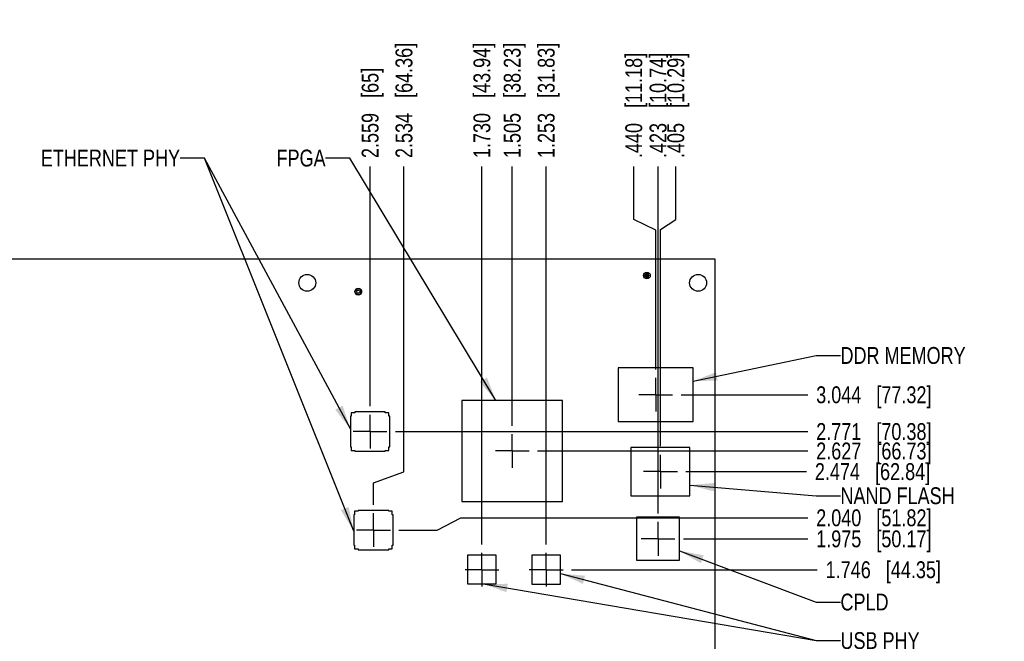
# Model space of a CAD drawing. Header units: inches. Extents: x -4.5 to 34, y 0 to 22.
# Tile 15 of 41: x 10.9 to 18.2, y 13.4 to 18. Entities that reach past the tile are written whole.
import ezdxf

# ---------------------------------------------------------------- set-up
doc = ezdxf.new("R2010")
doc.units = ezdxf.units.IN
doc.header["$LTSCALE"] = 1.87
doc.header["$MEASUREMENT"] = 0
doc.linetypes.add('CENTER', pattern=[0.6, 0.375, -0.075, 0.075, -0.075])
doc.layers.get('0').update_dxf_attribs({"linetype": 'CONTINUOUS'})
for name, color, linetype in [('02___PRT_ALL_AXES', 7, 'CONTINUOUS'), ('DETAIL', 7, 'CONTINUOUS'), ('DIMENSIONS', 7, 'CONTINUOUS')]:
    doc.layers.add(name, color=color, linetype=linetype)
doc.styles.get("Standard").update_dxf_attribs({"font": 'txt', "width": 0.8})
doc.dimstyles.new('DIMSTYLE_2', dxfattribs={"dimtxt": 0.125, "dimasz": 0.18, "dimexe": 0.125, "dimexo": 0.0625, "dimgap": 0.09, "dimtad": 0, "dimtih": 1, "dimtoh": 1, "dimdec": 3, "dimzin": 4, "dimdsep": 46, "dimtxsty": 'STANDARD', "dimblk": '_FILLED', "dimblk1": '_FILLED', "dimblk2": '_FILLED', "dimcen": 0.09, "dimadec": 0, "dimazin": 0, "dimtp": 0.01, "dimtm": 0.01, "dimtfac": 1, "dimtdec": 3, "dimtofl": 0, "dimtmove": 0, "dimatfit": 3, "dimldrblk": '_FILLED', "dimfxl": 1, "dimtolj": 1, "dimtzin": 4, "dimarcsym": 0})
doc.dimstyles.get("Standard").update_dxf_attribs({"dimtxt": 0.125, "dimasz": 0.18, "dimexe": 0.125, "dimexo": 0.0625, "dimgap": 0.09, "dimtad": 0, "dimtih": 1, "dimtoh": 1, "dimdec": 3, "dimzin": 4, "dimdsep": 46, "dimtxsty": 'STANDARD', "dimblk": '_FILLED', "dimblk1": '_FILLED', "dimblk2": '_FILLED', "dimcen": 0.09, "dimadec": 0, "dimazin": 0, "dimtol": 1, "dimtp": 0.01, "dimtm": 0.01, "dimtfac": 1, "dimtdec": 3, "dimtofl": 0, "dimtmove": 0, "dimatfit": 3, "dimldrblk": '_FILLED', "dimfxl": 1, "dimtolj": 1, "dimtzin": 4, "dimarcsym": 0})

# ---------------------------------------------------------------- blocks, each defined once
blk = doc.blocks.new('*D12')
at = {"layer": 'DIMENSIONS', "color": 2, "linetype": 'CONTINUOUS'}
blk.add_line((10.4606, 15.5563), (10.4606, 16.9025), dxfattribs=at)
at = {"layer": 'DIMENSIONS', "color": 2, "linetype": 'CONTINUOUS', "insert": (10.3981, 16.965), "char_height": 0.125, "width": 1.425, "attachment_point": 1, "rotation": 90, "line_spacing_factor": 0.9}
blk.add_mtext('5.607{\\Ftxt.shx;\\W1.000000;\\H0.125000; }[142.42]', dxfattribs=at)
blk = doc.blocks.new('_FILLED')
at = {"color": 0, "linetype": 'BYBLOCK'}
blk.add_solid([(0, 0), (-1, 0.174), (-1, -0.174)], dxfattribs=at)
blk = doc.blocks.new('*D14')
at = {"layer": 'DIMENSIONS', "color": 2, "linetype": 'CONTINUOUS'}
blk.add_line((13.5088, 15.1236), (13.5088, 16.9025), dxfattribs=at)
at = {"layer": 'DIMENSIONS', "color": 2, "linetype": 'CONTINUOUS', "insert": (13.4463, 16.965), "char_height": 0.125, "width": 1.025, "attachment_point": 1, "rotation": 90, "line_spacing_factor": 0.9}
blk.add_mtext('2.559{\\Ftxt.shx;\\W1.000000;\\H0.125000; }[65]', dxfattribs=at)
blk = doc.blocks.new('*D15')
at = {"layer": 'DIMENSIONS', "color": 2, "linetype": 'CONTINUOUS'}
for p, q in [((13.7598, 14.638), (13.7598, 16.9025)), ((13.5338, 14.5568), (13.7598, 14.638)), ((13.5338, 14.3926), (13.5338, 14.5568))]:
    blk.add_line(p, q, dxfattribs=at)
at = {"layer": 'DIMENSIONS', "color": 2, "linetype": 'CONTINUOUS', "insert": (13.6973, 16.965), "char_height": 0.125, "width": 1.325, "attachment_point": 1, "rotation": 90, "line_spacing_factor": 0.9}
blk.add_mtext('2.534{\\Ftxt.shx;\\W1.000000;\\H0.125000; }[64.36]', dxfattribs=at)
blk = doc.blocks.new('*D16')
at = {"layer": 'DIMENSIONS', "color": 2, "linetype": 'CONTINUOUS'}
blk.add_line((13.6964, 14.936), (16.7553, 14.936), dxfattribs=at)
at = {"layer": 'DIMENSIONS', "color": 2, "linetype": 'CONTINUOUS', "insert": (16.8178, 14.9985), "char_height": 0.125, "width": 1.325, "attachment_point": 1, "line_spacing_factor": 0.9}
blk.add_mtext('2.771{\\Ftxt.shx;\\W1.000000;\\H0.125000; }[70.38]', dxfattribs=at)
blk = doc.blocks.new('*D17')
at = {"layer": 'DIMENSIONS', "color": 2, "linetype": 'CONTINUOUS'}
for p, q in [((14.0066, 14.205), (14.1813, 14.2962)), ((14.1813, 14.2962), (16.7553, 14.2962)), ((13.7214, 14.205), (14.0066, 14.205))]:
    blk.add_line(p, q, dxfattribs=at)
at = {"layer": 'DIMENSIONS', "color": 2, "linetype": 'CONTINUOUS', "insert": (16.8178, 14.3587), "char_height": 0.125, "width": 1.325, "attachment_point": 1, "line_spacing_factor": 0.9}
blk.add_mtext('2.040{\\Ftxt.shx;\\W1.000000;\\H0.125000; }[51.82]', dxfattribs=at)
blk = doc.blocks.new('*D18')
at = {"layer": 'DIMENSIONS', "color": 2, "linetype": 'CONTINUOUS'}
blk.add_line((14.5628, 14.9796), (14.5628, 16.9025), dxfattribs=at)
at = {"layer": 'DIMENSIONS', "color": 2, "linetype": 'CONTINUOUS', "insert": (14.5003, 16.965), "char_height": 0.125, "width": 1.325, "attachment_point": 1, "rotation": 90, "line_spacing_factor": 0.9}
blk.add_mtext('1.505{\\Ftxt.shx;\\W1.000000;\\H0.125000; }[38.23]', dxfattribs=at)
blk = doc.blocks.new('*D19')
at = {"layer": 'DIMENSIONS', "color": 2, "linetype": 'CONTINUOUS'}
blk.add_line((14.8148, 14.0986), (14.8148, 16.9025), dxfattribs=at)
at = {"layer": 'DIMENSIONS', "color": 2, "linetype": 'CONTINUOUS', "insert": (14.7523, 16.965), "char_height": 0.125, "width": 1.325, "attachment_point": 1, "rotation": 90, "line_spacing_factor": 0.9}
blk.add_mtext('1.253{\\Ftxt.shx;\\W1.000000;\\H0.125000; }[31.83]', dxfattribs=at)
blk = doc.blocks.new('*D20')
at = {"layer": 'DIMENSIONS', "color": 2, "linetype": 'CONTINUOUS'}
blk.add_line((14.3378, 14.0986), (14.3378, 16.9025), dxfattribs=at)
at = {"layer": 'DIMENSIONS', "color": 2, "linetype": 'CONTINUOUS', "insert": (14.2753, 16.965), "char_height": 0.125, "width": 1.325, "attachment_point": 1, "rotation": 90, "line_spacing_factor": 0.9}
blk.add_mtext('1.730{\\Ftxt.shx;\\W1.000000;\\H0.125000; }[43.94]', dxfattribs=at)
blk = doc.blocks.new('*D21')
at = {"layer": 'DIMENSIONS', "color": 2, "linetype": 'CONTINUOUS'}
blk.add_line((15.6448, 14.3276), (15.6448, 16.9025), dxfattribs=at)
at = {"layer": 'DIMENSIONS', "color": 2, "linetype": 'CONTINUOUS', "insert": (15.5823, 16.965), "char_height": 0.125, "width": 1.225, "attachment_point": 1, "rotation": 90, "line_spacing_factor": 0.9}
blk.add_mtext('.423{\\Ftxt.shx;\\W1.000000;\\H0.125000; }[10.74]', dxfattribs=at)
blk = doc.blocks.new('*D22')
at = {"layer": 'DIMENSIONS', "color": 2, "linetype": 'CONTINUOUS'}
for p, q in [((15.7759, 16.5096), (15.7759, 16.9025)), ((15.6628, 16.4349), (15.7759, 16.5096)), ((15.6628, 14.8266), (15.6628, 16.4349))]:
    blk.add_line(p, q, dxfattribs=at)
at = {"layer": 'DIMENSIONS', "color": 2, "linetype": 'CONTINUOUS', "insert": (15.7134, 16.965), "char_height": 0.125, "width": 1.225, "attachment_point": 1, "rotation": 90, "line_spacing_factor": 0.9}
blk.add_mtext('.405{\\Ftxt.shx;\\W1.000000;\\H0.125000; }[10.29]', dxfattribs=at)
blk = doc.blocks.new('*D23')
at = {"layer": 'DIMENSIONS', "color": 2, "linetype": 'CONTINUOUS'}
for p, q in [((15.4642, 16.5085), (15.4642, 16.9025)), ((15.6278, 16.4298), (15.4642, 16.5085)), ((15.6278, 15.3966), (15.6278, 16.4298))]:
    blk.add_line(p, q, dxfattribs=at)
at = {"layer": 'DIMENSIONS', "color": 2, "linetype": 'CONTINUOUS', "insert": (15.4017, 16.965), "char_height": 0.125, "width": 1.225, "attachment_point": 1, "rotation": 90, "line_spacing_factor": 0.9}
blk.add_mtext('.440{\\Ftxt.shx;\\W1.000000;\\H0.125000; }[11.18]', dxfattribs=at)
blk = doc.blocks.new('*D24')
at = {"layer": 'DIMENSIONS', "color": 2, "linetype": 'CONTINUOUS'}
blk.add_line((15.8154, 15.209), (16.7553, 15.209), dxfattribs=at)
at = {"layer": 'DIMENSIONS', "color": 2, "linetype": 'CONTINUOUS', "insert": (16.8178, 15.2715), "char_height": 0.125, "width": 1.325, "attachment_point": 1, "line_spacing_factor": 0.9}
blk.add_mtext('3.044{\\Ftxt.shx;\\W1.000000;\\H0.125000; }[77.32]', dxfattribs=at)
blk = doc.blocks.new('*D25')
at = {"layer": 'DIMENSIONS', "color": 2, "linetype": 'CONTINUOUS'}
blk.add_line((15.8504, 14.639), (16.7456, 14.639), dxfattribs=at)
at = {"layer": 'DIMENSIONS', "color": 2, "linetype": 'CONTINUOUS', "insert": (16.8081, 14.7015), "char_height": 0.125, "width": 1.325, "attachment_point": 1, "line_spacing_factor": 0.9}
blk.add_mtext('2.474{\\Ftxt.shx;\\W1.000000;\\H0.125000; }[62.84]', dxfattribs=at)
blk = doc.blocks.new('*D26')
at = {"layer": 'DIMENSIONS', "color": 2, "linetype": 'CONTINUOUS'}
blk.add_line((14.7504, 14.792), (16.7553, 14.792), dxfattribs=at)
at = {"layer": 'DIMENSIONS', "color": 2, "linetype": 'CONTINUOUS', "insert": (16.8178, 14.8545), "char_height": 0.125, "width": 1.325, "attachment_point": 1, "line_spacing_factor": 0.9}
blk.add_mtext('2.627{\\Ftxt.shx;\\W1.000000;\\H0.125000; }[66.73]', dxfattribs=at)
blk = doc.blocks.new('*D27')
at = {"layer": 'DIMENSIONS', "color": 2, "linetype": 'CONTINUOUS'}
blk.add_line((15.8324, 14.14), (16.7553, 14.14), dxfattribs=at)
at = {"layer": 'DIMENSIONS', "color": 2, "linetype": 'CONTINUOUS', "insert": (16.8178, 14.2025), "char_height": 0.125, "width": 1.325, "attachment_point": 1, "line_spacing_factor": 0.9}
blk.add_mtext('1.975{\\Ftxt.shx;\\W1.000000;\\H0.125000; }[50.17]', dxfattribs=at)
blk = doc.blocks.new('*D28')
at = {"layer": 'DIMENSIONS', "color": 2, "linetype": 'CONTINUOUS'}
blk.add_line((15.0024, 13.911), (16.8256, 13.911), dxfattribs=at)
at = {"layer": 'DIMENSIONS', "color": 2, "linetype": 'CONTINUOUS', "insert": (16.8881, 13.9735), "char_height": 0.125, "width": 1.325, "attachment_point": 1, "line_spacing_factor": 0.9}
blk.add_mtext('1.746{\\Ftxt.shx;\\W1.000000;\\H0.125000; }[44.35]', dxfattribs=at)

msp = doc.modelspace()

# ---------------------------------------------------------------- linework, layer by layer
at = {"color": 7, "linetype": 'CONTINUOUS'}
for p, q in [((16.0678, 16.215), (10.0178, 16.215)), ((16.0678, 12.165), (16.0678, 16.215)), ((15.5396, 16.1049), (15.5396, 16.0829)), ((15.5581, 16.1107), (15.5475, 16.0969)), ((15.5475, 16.0969), (15.5539, 16.095)), ((15.5577, 16.0939), (15.5475, 16.0908)), ((15.5475, 16.0908), (15.5581, 16.077)), ((15.5539, 16.095), (15.5567, 16.0941)), ((15.5567, 16.0941), (15.5577, 16.0939)), ((15.5621, 16.0995), (15.5577, 16.0939)), ((15.5577, 16.0939), (15.5621, 16.0882)), ((15.5588, 16.1088), (15.5581, 16.1107)), ((15.5581, 16.077), (15.5605, 16.0838)), ((15.5621, 16.0995), (15.5588, 16.1088)), ((15.5605, 16.0838), (15.5617, 16.0871)), ((15.5665, 16.0939), (15.5621, 16.0995)), ((15.5621, 16.0882), (15.5665, 16.0939)), ((15.5621, 16.0882), (15.5654, 16.0789)), ((15.5636, 16.1039), (15.5625, 16.1007)), ((15.566, 16.1107), (15.5636, 16.1039)), ((15.5654, 16.0789), (15.566, 16.077)), ((15.5767, 16.0969), (15.566, 16.1107)), ((15.566, 16.077), (15.5767, 16.0908)), ((15.5665, 16.0939), (15.5767, 16.0969)), ((15.5674, 16.0936), (15.5665, 16.0939)), ((15.5703, 16.0927), (15.5674, 16.0936)), ((15.5767, 16.0908), (15.5703, 16.0927)), ((13.4436, 15.9629), (13.4436, 15.9848)), ((15.9048, 15.4081), (15.3497, 15.4081)), ((15.3497, 15.4081), (15.3497, 15.0105)), ((15.9048, 15.0105), (15.9048, 15.4081)), ((14.1883, 15.1663), (14.1883, 14.4183)), ((14.9363, 15.1663), (14.1883, 15.1663)), ((14.9363, 14.4183), (14.9363, 15.1663)), ((13.3626, 15.0495), (13.3626, 14.8231)), ((13.3685, 15.0495), (13.3626, 15.0495)), ((13.3685, 15.0761), (13.3685, 15.0495)), ((13.3951, 15.0761), (13.3685, 15.0761)), ((13.3951, 15.082), (13.3951, 15.0761)), ((13.6215, 15.082), (13.3951, 15.082)), ((13.6215, 15.0761), (13.6215, 15.082)), ((13.648, 15.0761), (13.6215, 15.0761)), ((13.648, 15.0495), (13.648, 15.0761)), ((13.654, 15.0495), (13.648, 15.0495)), ((13.654, 14.8231), (13.654, 15.0495)), ((15.3497, 15.0105), (15.9048, 15.0105)), ((13.3626, 14.8231), (13.3685, 14.8231)), ((13.3685, 14.8231), (13.3685, 14.7966)), ((13.3685, 14.7966), (13.3951, 14.7966)), ((13.3951, 14.7966), (13.3951, 14.7907)), ((13.3951, 14.7907), (13.6215, 14.7907)), ((13.6215, 14.7907), (13.6215, 14.7966)), ((13.6215, 14.7966), (13.648, 14.7966)), ((13.648, 14.7966), (13.648, 14.8231)), ((13.648, 14.8231), (13.654, 14.8231)), ((15.8808, 14.8185), (15.4438, 14.8185)), ((15.4438, 14.8185), (15.4438, 14.4602)), ((15.8808, 14.4602), (15.8808, 14.8185)), ((14.1883, 14.4183), (14.9363, 14.4183)), ((15.4438, 14.4602), (15.8808, 14.4602)), ((13.3935, 14.3185), (13.3876, 14.3185)), ((13.3876, 14.3185), (13.3876, 14.0921)), ((13.4201, 14.3451), (13.3935, 14.3451)), ((13.3935, 14.3451), (13.3935, 14.3185)), ((13.6465, 14.351), (13.4201, 14.351)), ((13.4201, 14.351), (13.4201, 14.3451)), ((13.6465, 14.3451), (13.6465, 14.351)), ((13.673, 14.3451), (13.6465, 14.3451)), ((13.673, 14.3185), (13.673, 14.3451)), ((13.679, 14.3185), (13.673, 14.3185)), ((13.679, 14.0921), (13.679, 14.3185)), ((15.8037, 14.2998), (15.4848, 14.2998)), ((15.4848, 14.2998), (15.4848, 13.9809)), ((15.8037, 13.9809), (15.8037, 14.2998)), ((13.3876, 14.0921), (13.3935, 14.0921)), ((13.3935, 14.0921), (13.3935, 14.0656)), ((13.3935, 14.0656), (13.4201, 14.0656)), ((13.4201, 14.0656), (13.4201, 14.0597)), ((13.4201, 14.0597), (13.6465, 14.0597)), ((13.6465, 14.0656), (13.673, 14.0656)), ((13.6465, 14.0597), (13.6465, 14.0656)), ((13.673, 14.0921), (13.679, 14.0921)), ((13.673, 14.0656), (13.673, 14.0921)), ((14.4439, 14.0189), (14.2307, 14.0189)), ((14.2307, 14.0189), (14.2307, 13.8057)), ((14.4439, 13.8057), (14.4439, 14.0189)), ((14.9209, 14.0179), (14.7077, 14.0179)), ((14.7077, 14.0179), (14.7077, 13.8047)), ((14.9209, 13.8047), (14.9209, 14.0179)), ((15.4848, 13.9809), (15.8037, 13.9809)), ((14.2307, 13.8057), (14.4439, 13.8057)), ((14.7077, 13.8047), (14.9209, 13.8047))]:
    msp.add_line(p, q, dxfattribs=at)
for centre, radius in [((13.0426, 16.0389), 0.0625), ((15.5621, 16.0939), 0.025), ((15.9416, 16.0389), 0.0625), ((13.4211, 15.9739), 0.025), ((13.4211, 15.9739), 0.022), ((13.4211, 15.9739), 0.012)]:
    msp.add_circle(centre, radius, dxfattribs=at)
for centre, radius, start, end in [((15.5514, 16.0939), 0.005, 142.3058, 217.69428), ((15.5621, 16.1077), 0.005, 37.69428, 142.3058), ((15.5621, 16.08), 0.005, 217.69428, 322.3058), ((15.4443, 16.1285), 0.1244, 340.56639, 341.12841), ((15.6798, 16.0593), 0.1244, 160.56606, 161.12844), ((15.5728, 16.0939), 0.005, 322.3058, 37.69428)]:
    msp.add_arc(centre, radius, start, end, dxfattribs=at)
at = {"layer": '02___PRT_ALL_AXES', "color": 7, "linetype": 'CENTER'}
for p, q in [((15.6278, 15.209), (15.6278, 15.3341)), ((15.6278, 15.209), (15.5027, 15.209)), ((15.6278, 15.209), (15.7529, 15.209)), ((15.6278, 15.209), (15.6278, 15.0839)), ((13.5088, 14.936), (13.5088, 15.0611)), ((13.5088, 14.936), (13.3837, 14.936)), ((13.5088, 14.936), (13.5088, 14.8109)), ((13.5088, 14.936), (13.6339, 14.936)), ((14.5628, 14.792), (14.5628, 14.9171)), ((14.5628, 14.792), (14.4377, 14.792)), ((14.5628, 14.792), (14.6879, 14.792)), ((14.5628, 14.792), (14.5628, 14.6669)), ((15.6628, 14.639), (15.6628, 14.7641)), ((15.6628, 14.639), (15.5377, 14.639)), ((15.6628, 14.639), (15.7879, 14.639)), ((15.6628, 14.639), (15.6628, 14.5139)), ((13.5338, 14.205), (13.5338, 14.3301)), ((15.6448, 14.14), (15.6448, 14.2651)), ((13.5338, 14.205), (13.4087, 14.205)), ((13.5338, 14.205), (13.6589, 14.205)), ((13.5338, 14.205), (13.5338, 14.0799)), ((15.6448, 14.14), (15.5197, 14.14)), ((15.6448, 14.14), (15.7699, 14.14)), ((15.6448, 14.14), (15.6448, 14.0149)), ((14.3378, 13.911), (14.3378, 14.0361)), ((14.8148, 13.911), (14.8148, 14.0361)), ((14.3378, 13.911), (14.2127, 13.911)), ((14.3378, 13.911), (14.4629, 13.911)), ((14.3378, 13.911), (14.3378, 13.7859)), ((14.8148, 13.911), (14.6897, 13.911)), ((14.8148, 13.911), (14.9399, 13.911)), ((14.8148, 13.911), (14.8148, 13.7859))]:
    msp.add_line(p, q, dxfattribs=at)

# ---------------------------------------------------------------- texts
at = {"layer": 'DETAIL', "color": 2, "linetype": 'CONTINUOUS', "char_height": 0.125, "line_spacing_factor": 0.9}
for s, insert, width, attachment_point in [('ETHERNET PHY', (12.0991, 17.0275), 1.2, 3), ('FPGA', (13.1786, 17.0275), 0.4, 3), ('DDR MEMORY', (16.9978, 15.5631), 1, 1), ('NAND FLASH', (16.9978, 14.5224), 1, 1), ('CPLD', (16.9978, 13.7336), 0.4, 1), ('USB PHY', (16.9978, 13.4477), 0.7, 1)]:
    msp.add_mtext(s, dxfattribs=dict(at, insert=insert, width=width, attachment_point=attachment_point))

# ---------------------------------------------------------------- dimensions: what is measured, and where the dimension line sits
at = {"layer": 'DIMENSIONS', "color": 2, "linetype": 'CONTINUOUS'}
for feature_location, offset, dtype, origin, picture, middle in [((10.4606, 15.5563), (0, 1.3462), 1, (16.0678, 15.4938), '*D12', (10.4606, 17.6775)), ((13.5337642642, 14.39260887), (0.2260149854, 2.5099), 0, (16.0677642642, 14.33010887), '*D15', (13.7597792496, 17.62750887)), ((14.3378, 14.0986), (0, 2.8039), 1, (16.0678, 14.0361), '*D20', (14.3378, 17.6275)), ((14.5628, 14.9796), (0, 1.9229), 1, (16.0678, 14.9171), '*D18', (14.5628, 17.6275)), ((14.8148, 14.0986), (0, 2.8039), 1, (16.0678, 14.0361), '*D19', (14.8148, 17.6275)), ((15.6277642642, 15.39660887), (-0.1636062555, 1.5059), 0, (16.0677642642, 15.33410887), '*D23', (15.4641580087, 17.57750887)), ((15.6448, 14.3276), (0, 2.5749), 1, (16.0678, 14.2651), '*D21', (15.6448, 17.5775)), ((15.6627642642, 14.82660887), (0.1131045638, 2.0759), 0, (16.0677642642, 14.76410887), '*D22', (15.775868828, 17.57750887)), ((13.5088, 15.1236), (0, 1.7789), 1, (16.0678, 15.0611), '*D14', (13.5088, 17.4775)), ((15.8154, 15.209), (0.9399, 0), 0, (15.7529, 12.165), '*D24', (17.4803, 15.209)), ((13.6964, 14.936), (3.0589, 0), 0, (13.6339, 12.165), '*D16', (17.4803, 14.936)), ((14.7504, 14.792), (2.0049, 0), 0, (14.6879, 12.165), '*D26', (17.4803, 14.792)), ((15.8504, 14.639), (0.8952, 0), 0, (15.7879, 12.165), '*D25', (17.4706, 14.639)), ((13.7214, 14.205), (3.0339, 0.0912), 0, (13.6589, 12.165), '*D17', (17.4803, 14.2962)), ((15.8324, 14.14), (0.9229, 0), 0, (15.7699, 12.165), '*D27', (17.4803, 14.14)), ((15.0024, 13.911), (1.8233, 0), 0, (14.9399, 12.165), '*D28', (17.5506, 13.911))]:
    dim = msp.add_ordinate_dim(feature_location=feature_location, offset=offset, dtype=dtype, origin=origin, dimstyle='DIMSTYLE_2', override={"dimtad": 1, "dimtih": 0, "dimtoh": 0}, dxfattribs=at)
    dim.commit()
    dim.dimension.update_dxf_attribs({"geometry": picture, "text_midpoint": middle})

# ---------------------------------------------------------------- leaders
at = {"layer": 'DETAIL', "color": 2, "linetype": 'CONTINUOUS'}
for points in [[(13.3626, 14.9552), (12.2791, 16.965), (12.0991, 16.965)], [(13.3876, 14.1977), (12.2791, 16.965), (12.0991, 16.965)], [(14.4416, 15.1663), (13.3586, 16.965), (13.1786, 16.965)], [(15.9048, 15.3089), (16.8178, 15.5006), (16.9978, 15.5006)], [(15.8808, 14.5383), (16.8178, 14.4599), (16.9978, 14.4599)], [(15.8037, 14.0516), (16.8178, 13.6711), (16.9978, 13.6711)], [(14.9209, 13.8818), (16.8178, 13.3852), (16.9978, 13.3852)], [(14.3476, 13.8057), (16.8178, 13.3852), (16.9978, 13.3852)]]:
    msp.add_leader(points, dimstyle='STANDARD', override={"dimtad": 0}, dxfattribs=at)

doc.saveas('drawing.dxf')
